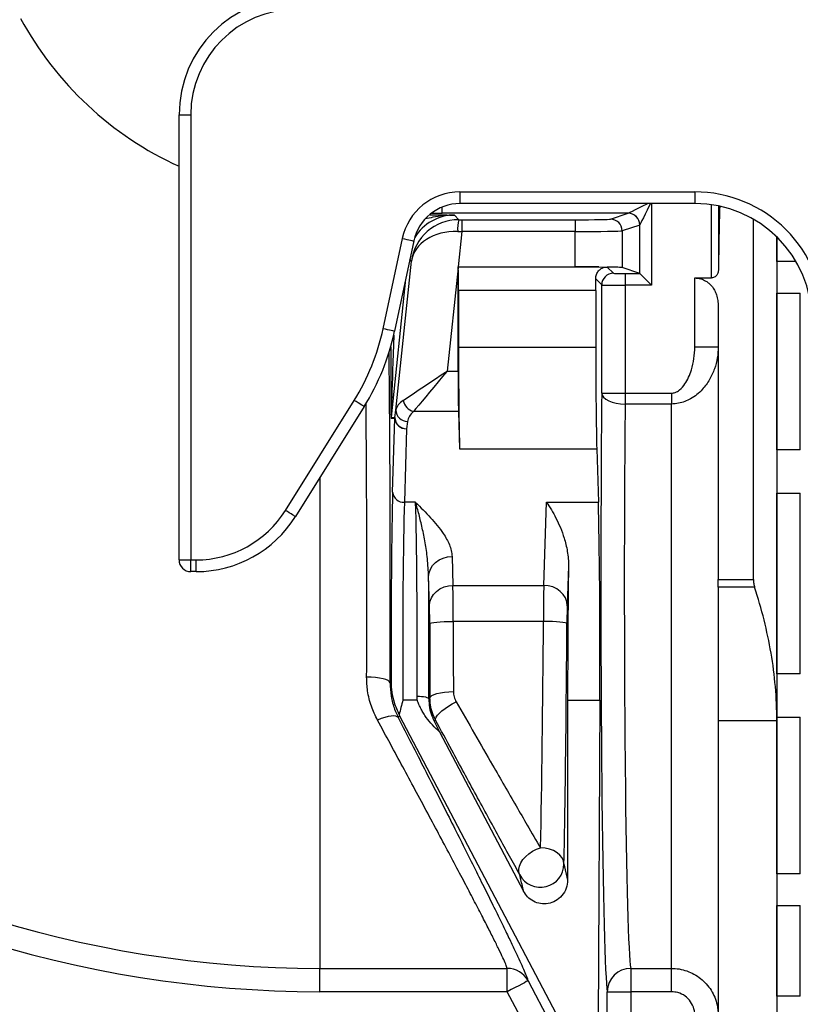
# Model space of a CAD drawing. Header units: millimetres. Extents: x 1568 to 5347, y 1283 to 6159.
# Tile 3 of 16: x 2412 to 3078, y 1704 to 2544. Entities that reach past the tile are written whole.
import ezdxf

# ---------------------------------------------------------------- set-up
doc = ezdxf.new("R2010")
doc.units = ezdxf.units.MM
doc.header["$LTSCALE"] = 2

msp = doc.modelspace()

# ---------------------------------------------------------------- linework, layer by layer
at = {"color": 7, "linetype": 'Continuous', "lineweight": 25}
for p, q in [((2547.85, 2083.04), (2547.85, 2462.87)), ((2547.85, 2462.87), (2557.85, 2462.87)), ((2557.85, 2462.87), (2557.85, 2083.04)), ((2787.41, 2397.04), (2987.85, 2397.04)), ((2787.41, 2397.04), (2787.41, 2387.04)), ((2987.85, 2397.04), (2987.85, 2387.04)), ((2987.85, 2387.04), (2787.41, 2387.04)), ((2930.89, 2378.8), (2772.2, 2378.8)), ((2915.85, 2373.79), (2930.89, 2378.8)), ((3007.95, 2385), (3007.95, 2330.04)), ((2782.93, 2377.23), (2786.47, 2373.3)), ((2789.11, 2373.3), (2885.89, 2373.3)), ((2789.11, 2373.3), (2789.11, 2363.3)), ((2885.89, 2373.3), (2885.89, 2363.3)), ((3037.85, 2066.24), (3037.85, 2373.64)), ((2789.11, 2363.3), (2785.94, 2333.13)), ((2885.89, 2363.3), (2789.11, 2363.3)), ((2885.89, 2333.13), (2885.89, 2363.3)), ((2940.87, 2368.8), (2925.84, 2363.8)), ((2925.84, 2363.8), (2925.84, 2332.46)), ((2940.91, 2327.44), (2940.91, 2368.83)), ((2721.96, 2280.28), (2738.33, 2357.3)), ((2748.11, 2355.22), (2731.74, 2278.2)), ((3057.85, 2357.21), (3057.85, 2358.45)), ((3057.85, 2337.67), (3057.85, 2357.21)), ((3057.85, 2357.21), (3057.85, 1945.9)), ((2732.88, 2210.93), (2746.23, 2338)), ((3074.08, 2337.67), (3057.85, 2337.67)), ((2785.85, 2332.32), (2776.59, 2244.22)), ((2785.94, 2333.03), (2785.85, 2333.13)), ((2785.85, 2244.22), (2785.85, 2332.32)), ((2785.94, 2333.13), (2885.89, 2333.13)), ((2785.94, 2333.03), (2905.88, 2333.03)), ((2905.88, 2333.03), (2910.72, 2332.7)), ((2913.08, 2332.94), (2918.4, 2327.62)), ((2940.89, 2327.45), (2925.84, 2332.46)), ((2928.4, 2327.45), (2940.89, 2327.45)), ((2928.4, 2327.45), (2928.4, 2317.45)), ((2908.4, 2317.62), (2903.29, 2322.74)), ((2987.85, 2323.63), (3001.95, 2323.63)), ((2987.85, 2264.86), (2987.85, 2323.63)), ((2786.29, 2313.04), (2786.29, 2264.43)), ((2903.33, 2313.04), (2786.29, 2313.04)), ((2903.33, 2313.04), (2903.33, 2264.43)), ((2908.4, 2225.35), (2908.4, 2317.62)), ((2928.4, 2317.45), (2928.4, 2225.35)), ((2950.9, 2317.45), (2928.4, 2317.45)), ((3057.85, 2310.62), (3077.85, 2310.62)), ((3057.85, 2176.98), (3057.85, 2310.62)), ((3077.85, 2176.98), (3077.85, 2310.62)), ((3007.85, 2299.51), (3007.85, 2066.24)), ((2786.29, 2264.43), (2903.33, 2264.43)), ((2987.85, 2264.86), (3007.85, 2264.86)), ((2776.59, 2244.22), (2785.85, 2244.22)), ((2638.6, 2125.27), (2697.27, 2219.16)), ((2908.4, 2225.35), (2928.4, 2225.35)), ((2928.4, 2225.35), (2928.4, 2216.06)), ((2928.4, 2225.35), (2967.85, 2225.35)), ((2967.85, 2225.35), (2967.85, 2216.06)), ((2705.74, 2213.86), (2647.07, 2119.97)), ((2732.03, 2204.67), (2732.88, 2210.93)), ((2786.2, 2209.58), (2747.74, 2209.58)), ((2786.2, 2209.58), (2787.16, 2177.82)), ((2967.85, 2216.06), (2928.4, 2216.06)), ((2967.85, 1734.52), (2967.85, 2216.06)), ((2731.98, 2203.63), (2728.74, 2203.8)), ((2728.8, 2204.84), (2732.03, 2204.67)), ((2730.08, 2140.83), (2731.98, 2203.63)), ((2742.82, 2201.22), (2741.97, 2194.97)), ((2741.97, 2194.97), (2740.08, 2132.17)), ((2787.16, 2177.82), (2904.2, 2177.82)), ((2904.2, 2177.82), (2905.58, 2132.17)), ((3077.85, 2176.98), (3057.85, 2176.98)), ((3057.85, 2140.02), (3077.85, 2140.02)), ((3057.85, 1985.71), (3057.85, 2140.02)), ((3077.85, 1985.71), (3077.85, 2140.02)), ((2749.63, 2132.17), (2740.08, 2132.17)), ((2858.97, 2061.33), (2861.36, 2132.17)), ((2861.36, 2132.17), (2905.58, 2132.17)), ((2780.77, 2085.94), (2781.51, 2061.33)), ((2547.85, 2083.04), (2557.85, 2083.04)), ((2557.85, 2083.04), (2562.42, 2083.04)), ((2557.85, 2073.04), (2557.85, 2083.04)), ((2562.42, 2073.04), (2562.42, 2083.04)), ((2880.1, 2077.59), (2878.97, 2043.92)), ((2562.42, 2073.04), (2557.85, 2073.04)), ((2761.51, 2044.01), (2760.77, 2068.62)), ((2781.51, 2061.33), (2858.97, 2061.33)), ((3007.85, 2066.24), (3037.85, 2066.24)), ((3007.85, 2059.75), (3007.85, 2066.24)), ((3038.88, 2059.75), (3007.85, 2059.75)), ((3007.85, 2059.75), (3007.85, 1945.9)), ((2858.73, 2030.6), (2781.68, 2030.6)), ((3077.85, 1985.71), (3057.85, 1985.71)), ((2727.86, 1978.21), (2728.71, 1978.9)), ((2751.05, 1963.44), (2750.94, 1966.76)), ((2751.05, 1963.44), (2738.77, 1963.44)), ((2760.94, 1964.4), (2761.9, 1965.13)), ((2879.33, 1963.44), (2879.33, 1809.86)), ((2879.33, 1963.44), (2906.8, 1963.44)), ((2906.8, 1963.44), (2905.52, 1689.27)), ((2736.22, 1949.62), (2734.89, 1948.46)), ((3053.1, 1347.73), (2736.22, 1949.62)), ((3007.85, 1945.9), (3057.85, 1945.9)), ((3007.85, 1945.9), (3007.85, 1694.53)), ((3057.85, 1948.75), (3077.85, 1948.75)), ((3057.85, 1815.12), (3057.85, 1948.75)), ((3057.85, 1945.9), (3057.85, 1692.87)), ((3077.85, 1815.12), (3077.85, 1948.75)), ((2770.08, 1936.45), (2841.73, 1800.36)), ((2876.24, 1823.58), (2879.33, 1809.86)), ((3077.85, 1815.12), (3057.85, 1815.12)), ((3057.85, 1788.06), (3077.85, 1788.06)), ((3057.85, 1710.9), (3057.85, 1788.06)), ((3077.85, 1710.9), (3077.85, 1788.06)), ((2667.85, 1734.52), (2827.87, 1734.52)), ((2667.85, 1714.62), (2667.85, 1734.52)), ((2827.87, 1714.62), (2827.87, 1734.52)), ((2933.2, 1734.52), (2967.85, 1734.52)), ((2933.2, 1734.52), (2933.2, 1714.62)), ((2967.85, 1714.62), (2967.85, 1734.52)), ((2827.87, 1714.62), (2667.85, 1714.62)), ((3013.23, 1362.38), (2827.87, 1714.62)), ((2913.2, 1692.09), (2913.2, 1714.62)), ((2913.2, 1714.62), (2933.2, 1714.62)), ((2933.2, 1714.62), (2933.2, 1692.09)), ((2967.85, 1714.62), (2933.2, 1714.62)), ((3077.85, 1710.9), (3057.85, 1710.9))]:
    msp.add_line(p, q, dxfattribs=at)
at = {"color": 8, "linetype": 'Continuous', "lineweight": 25}
for p, q in [((2950.9, 2387.04), (2950.9, 2317.45)), ((3001.95, 2323.63), (3001.95, 2386.04)), ((2772.2, 2378.8), (2772.2, 2384.05)), ((3057.85, 2357.21), (3059.1, 2357.21)), ((2746.23, 2338), (2744.79, 2339.6)), ((2741.17, 2322.57), (2728.8, 2204.84)), ((2667.85, 2153.22), (2667.85, 1734.52))]:
    msp.add_line(p, q, dxfattribs=at)
at = {"color": 8, "linetype": 'Continuous', "lineweight": 25, "flags": 128}
for points in [[(2930.92, 2378.81), (2931.48, 2379.09), (2932.73, 2379.72), (2934.64, 2380.67), (2937.13, 2381.92), (2940.11, 2383.41), (2943.49, 2385.09), (2947.12, 2386.91), (2947.38, 2387.04)], [(2950.02, 2387.04), (2949.01, 2385.03), (2947.19, 2381.39), (2945.51, 2378.02), (2944.01, 2375.03), (2942.77, 2372.54), (2941.82, 2370.64), (2941.19, 2369.38), (2940.91, 2368.83)]]:
    msp.add_lwpolyline(points, dxfattribs=at)
at = {"color": 7, "linetype": 'Continuous', "lineweight": 25, "flags": 128}
for points in [[(2738.33, 2357.3), (2740.26, 2356.89), (2742.11, 2356.49), (2743.82, 2356.13), (2745.31, 2355.82), (2746.52, 2355.56), (2747.42, 2355.37), (2747.95, 2355.25), (2748.11, 2355.22)], [(2940.91, 2327.44), (2941.19, 2327.16), (2941.82, 2326.53), (2942.77, 2325.58), (2944.01, 2324.34), (2945.51, 2322.84), (2947.19, 2321.16), (2949.01, 2319.34), (2950.9, 2317.45)], [(2731.74, 2278.2), (2731.58, 2278.24), (2731.05, 2278.35), (2730.15, 2278.54), (2728.94, 2278.8), (2727.45, 2279.12), (2725.74, 2279.48), (2723.89, 2279.87), (2721.96, 2280.28)], [(2739.12, 2219.14), (2741.89, 2220.99), (2745.12, 2223.16), (2748.78, 2225.61), (2752.82, 2228.31), (2757.17, 2231.23), (2761.79, 2234.32), (2766.61, 2237.54), (2771.57, 2240.86), (2776.59, 2244.22)], [(2776.59, 2244.22), (2772.72, 2239.58), (2768.91, 2235), (2765.2, 2230.54), (2761.64, 2226.27), (2758.28, 2222.24), (2755.18, 2218.51), (2752.36, 2215.13), (2749.87, 2212.14), (2747.74, 2209.58)], [(2705.74, 2213.86), (2705.61, 2213.95), (2705.14, 2214.24), (2704.37, 2214.72), (2703.31, 2215.38), (2702.02, 2216.19), (2700.54, 2217.11), (2698.94, 2218.11), (2697.27, 2219.16)], [(2908.4, 2225.35), (2908.84, 2223.55), (2910.01, 2221.83), (2911.88, 2220.23), (2914.36, 2218.83), (2917.38, 2217.68), (2920.81, 2216.81), (2924.53, 2216.26), (2928.4, 2216.06)], [(2647.07, 2119.97), (2646.94, 2120.05), (2646.47, 2120.34), (2645.7, 2120.83), (2644.64, 2121.49), (2643.35, 2122.29), (2641.87, 2123.22), (2640.27, 2124.22), (2638.6, 2125.27)], [(2760.77, 2068.62), (2761.18, 2071.98), (2762.34, 2075.22), (2764.2, 2078.2), (2766.69, 2080.82), (2769.71, 2082.97), (2773.15, 2084.58), (2776.89, 2085.59), (2780.77, 2085.94)], [(2761.51, 2044.01), (2761.93, 2047.37), (2763.09, 2050.6), (2764.94, 2053.59), (2767.43, 2056.21), (2770.46, 2058.36), (2773.9, 2059.97), (2777.63, 2060.97), (2781.51, 2061.33)], [(2878.97, 2043.92), (2878.57, 2047.29), (2877.42, 2050.54), (2875.57, 2053.53), (2873.08, 2056.17), (2870.05, 2058.34), (2866.6, 2059.96), (2862.86, 2060.97), (2858.97, 2061.33)], [(2761.69, 2028.65), (2762.13, 2029.02), (2763.31, 2029.39), (2765.18, 2029.72), (2767.66, 2030.02), (2770.68, 2030.26), (2774.11, 2030.44), (2777.82, 2030.56), (2781.68, 2030.6)], [(2878.73, 2028.56), (2878.29, 2028.94), (2877.12, 2029.3), (2875.25, 2029.65), (2872.76, 2029.95), (2869.74, 2030.21), (2866.31, 2030.41), (2862.6, 2030.54), (2858.73, 2030.6)], [(2727.86, 1978.21), (2727.42, 1979.14), (2726.25, 1980.04), (2724.38, 1980.87), (2721.89, 1981.6), (2718.87, 1982.2), (2715.44, 1982.65), (2711.73, 1982.94), (2707.87, 1983.05)], [(2750.94, 1966.76), (2752.87, 1966.71), (2754.73, 1966.57), (2756.45, 1966.35), (2757.95, 1966.06), (2759.2, 1965.7), (2760.13, 1965.29), (2760.72, 1964.85), (2760.94, 1964.4)], [(2761.9, 1965.13), (2762.34, 1966.21), (2763.52, 1967.24), (2765.39, 1968.2), (2767.87, 1969.04), (2770.89, 1969.74), (2774.32, 1970.26), (2778.04, 1970.59), (2781.9, 1970.71)], [(2766.64, 1946.39), (2766.54, 1947.49), (2767.07, 1948.88), (2768.2, 1950.52), (2769.91, 1952.34), (2772.13, 1954.29), (2774.77, 1956.29), (2777.75, 1958.27), (2780.96, 1960.16), (2784.29, 1961.89)], [(2734.89, 1948.46), (2734.06, 1949.26), (2732.71, 1949.76), (2730.9, 1949.95), (2728.69, 1949.82), (2726.12, 1949.36), (2723.29, 1948.61), (2720.27, 1947.57), (2717.16, 1946.28)], [(2766.64, 1946.39), (2765.67, 1945.61), (2765.51, 1945.48)], [(2838.57, 1814.3), (2837.83, 1816.59), (2837.73, 1819.13), (2838.28, 1821.83), (2839.47, 1824.59), (2841.25, 1827.32), (2843.56, 1829.92), (2846.32, 1832.3), (2849.43, 1834.38), (2852.77, 1836.08), (2856.24, 1837.34)], [(2876.24, 1823.58), (2875.82, 1826.23), (2874.67, 1828.79), (2872.81, 1831.15), (2870.32, 1833.23), (2867.3, 1834.94), (2863.85, 1836.23), (2860.12, 1837.03), (2856.24, 1837.34)], [(2845.57, 1723.93), (2845.16, 1723.72), (2844.11, 1723.17), (2842.45, 1722.29), (2840.25, 1721.13), (2837.59, 1719.73), (2834.56, 1718.14), (2831.28, 1716.41), (2827.87, 1714.62)], [(2845.57, 1723.93), (2864.19, 1688.53), (2938.7, 1546.94), (3038.64, 1357.04)]]:
    msp.add_lwpolyline(points, dxfattribs=at)
at = {"color": 7, "linetype": 'Continuous', "lineweight": 25}
for centre, radius, start, end in [((2647.85, 2462.87), 100, 90, 180), ((2647.85, 2462.87), 90, 90, 180), ((2667.85, 2682.87), 290, 208.36263, 245.55666), ((2787.41, 2346.87), 50.18, 90, 168), ((2787.41, 2346.87), 40.18, 90, 168), ((2930.87, 2368.8), 10, 0.02599, 89.90412), ((2930.89, 2368.8), 10.02, 0.18327, 89.81656), ((2815.82, 2365.73), 30.31, 165.54204, 184.42635), ((2915.83, 2363.79), 10, 0.02599, 89.90412), ((2918.4, 2317.62), 10, 90.02005, 179.97927), ((2536.29, 2319.75), 189.82, 328, 348), ((2536.29, 2319.75), 199.82, 328, 348), ((2751.35, 2221.49), 12.45, 190.87068, 253.12907), ((2742.51, 2210.84), 9.63, 179.51188, 271.87814), ((2738.76, 2203.8), 10.01, 174.00786, 179.99846), ((2741.99, 2203.63), 10.01, 174.00748, 179.9985), ((2741.44, 2204.45), 9.5, 184.9798, 273.22455), ((2741.66, 2204.59), 9.63, 179.51176, 271.87826), ((2739.54, 2141.66), 9.5, 184.98019, 273.22416), ((2562.42, 2172.87), 89.82, 270, 328), ((2562.42, 2172.87), 99.82, 270, 328), ((2557.85, 2083.04), 10, 180, 270), ((2667.85, 2682.87), 948.35, 233.77783, 270), ((2667.85, 2682.87), 968.25, 233.77783, 270), ((2856.23, 1823.73), 20.01, 208.0888, 359.57302), ((2667.85, 2682.87), 1040, 245.1619, 275.03988), ((2827.96, 1714.58), 19.94, 27.96079, 90.24734), ((2933.19, 1714.53), 19.99, 89.97789, 179.74272), ((2667.85, 2682.87), 1050, 245.1619, 275.03988)]:
    msp.add_arc(centre, radius, start, end, dxfattribs=at)
for centre, major_axis, ratio, start_param, end_param in [((2987.85, 2287.03), (0, -110.02), 0.999848, 1.570796, 3.141593), ((2987.85, 2287.03), (0, 100.02), 0.999817, 4.712389, 6.283185), ((2930.87, 2388.8), (0, 10), 0.104816, 3.159046, 3.193953), ((3012.91, 2062.87), (0, 390), 0.017455, 0.599913, 0.816091), ((2786.01, 2333.82), (38.12, 12.49), 0.982527, 1.247754, 2.713557), ((2789.16, 2373.82), (30.17, 0), 0.017359, 4.623023, 4.710564), ((2885.89, 2373.82), (30, 0), 0.017455, 4.712389, 6.230825), ((2786.01, 2333.82), (39.89, -3.05), 0.737925, 1.637455, 3.103257), ((2789.16, 2363.82), (40.11, -1.04), 0.013082, 4.623817, 4.711358), ((2885.89, 2363.82), (40, 0), 0.013091, 4.712389, 6.230825), ((2940.86, 2388.8), (0, 20), 0.052408, 3.159046, 3.193953), ((2785.86, 2332.43), (40.22, 0), 0.017359, 1.568971, 1.571083), ((2786.55, 2338.96), (0.01, 382.73), 0.001824, 1.586042, 1.588154), ((2785.94, 2313.04), (0, 20), 0.017455, 4.712389, 6.265732), ((2885.89, 2332.43), (40, 0), 0.017455, 1.047695, 1.570796), ((2885.89, 2332.43), (40, 0), 0.017455, 0.05236, 0.823486), ((2928.4, 2327.62), (10, 0), 0.017455, 3.159046, 4.712389), ((2940.88, 2317.45), (0, 10), 0.052408, 6.230825, 6.265732), ((2902.98, 2313.04), (0, 20), 0.017455, 4.712389, 5.21871), ((2928.4, 2317.63), (20, 0), 0.008728, 3.159046, 4.712389), ((2788.03, 2264.43), (0, 100), 0.017455, 1.570796, 2.617994), ((2905.08, 2264.43), (0, 100), 0.017455, 1.570796, 2.617994), ((2786.55, 2244.22), (0, 40), 0.017455, 1.570796, 2.617994), ((2772.95, 2209.58), (40.15, -0.32), 0.432091, 2.576065, 3.08221), ((2913.81, 2062.87), (0, 350), 0.017455, 1.08803, 3.041425), ((2772.95, 2200.92), (30.21, 1.55), 0.571093, 2.52844, 3.034585), ((2933.81, 2062.87), (0, 330), 0.018513, 1.08803, 3.041425), ((2731.47, 2002.27), (0, 160), 0.017455, 0.523599, 1.717389), ((2741.47, 2002.27), (0, 150), 0.018619, 0.523599, 1.832596), ((2748.23, 2002.27), (0, 150), 0.018619, 4.473431, 5.759587), ((2904.27, 2002.27), (0, 150), 0.017455, 4.45059, 5.759587), ((2881.95, 2002.27), (0.68, 150), 0.01686, 1.044781, 1.832672), ((2758.23, 2002.27), (0, 160), 0.017455, 4.473431, 5.14003), ((2781.34, 2026.69), (0, 40), 0.008728, 4.810318, 5.759587), ((2859.06, 2026.69), (0.09, 40), 0.00843, 0.523618, 1.472886), ((2761.34, 2026.69), (0, 20), 0.017455, 4.810318, 5.759587), ((2879.06, 2026.6), (0.09, 20), 0.01686, 0.523675, 1.472944), ((2767.77, 2062.87), (0, 350), 0.017455, 1.668725, 1.853814), ((2787.76, 2062.87), (0, 330), 0.018513, 1.668725, 1.853814), ((2853.02, 2062.87), (1.58, 330), 0.017882, 3.960032, 4.614546), ((2873.01, 2062.78), (1.58, 350), 0.01686, 3.960022, 4.614536)]:
    msp.add_ellipse(centre, major_axis=major_axis, ratio=ratio, start_param=start_param, end_param=end_param, dxfattribs=at)
at = {"color": 8, "linetype": 'Continuous', "lineweight": 25}
for centre, major_axis, ratio, start_param, end_param in [((2772.29, 2379.15), (20.71, 0), 0.01686, 4.251288, 4.70787), ((2782.94, 2337.22), (-26.78, 29.74), 0.999449, 5.550284, 6.569091), ((2738.75, 2490.84), (9.95, 286), 0.001223, 2.426659, 3.141603), ((2721.94, 2062.87), (0, 350), 0.017455, 4.468086, 5.31088), ((2728.75, 2490.84), (0.01, 287.05), 0.001824, 2.47715, 3.141497), ((2701.94, 2062.87), (0, 330), 0.018513, 4.468086, 5.19654)]:
    msp.add_ellipse(centre, major_axis=major_axis, ratio=ratio, start_param=start_param, end_param=end_param, dxfattribs=at)
for points, knots in [([(2782.93, 2377.23), (2782.91, 2377.23), (2779.81, 2377.26), (2773.62, 2376.92), (2765.33, 2375.68), (2760.1, 2374.45), (2757.95, 2373.94)], [0, 0, 0, 0, 0.0020427, 0.3709795, 0.7401217, 1, 1, 1, 1]), ([(2761.99, 2377.56), (2762.87, 2377.55), (2767.21, 2377.5), (2774.08, 2377.39), (2779.98, 2377.28), (2782.92, 2377.23), (2782.93, 2377.23)], [0, 0, 0, 0, 0.111476, 0.554538, 0.998243, 1, 1, 1, 1])]:
    msp.add_open_spline(points, degree=3, knots=knots, dxfattribs=at)
at = {"color": 7, "linetype": 'Continuous', "lineweight": 25}
for points, knots in [([(2903.29, 2322.74), (2903.28, 2323.45), (2903.35, 2324.13), (2903.59, 2325.42), (2903.77, 2326.03), (2904.22, 2327.18), (2904.49, 2327.71), (2905.08, 2328.69), (2905.41, 2329.14), (2906.11, 2329.96), (2906.49, 2330.34), (2907.28, 2331.01), (2907.68, 2331.3), (2908.94, 2332.08), (2909.81, 2332.46), (2910.72, 2332.7)], [0, 0, 0, 0, 0.125, 0.125, 0.25, 0.25, 0.375, 0.375, 0.5, 0.5, 0.625, 0.625, 0.75, 0.75, 1, 1, 1, 1]), ([(3007.95, 2330.04), (3007.81, 2329.02), (3007.57, 2327.32), (3006.13, 2325.35), (3004.62, 2324.24), (3003.21, 2323.71), (3002.32, 2323.66), (3001.95, 2323.63)], [0, 0, 0, 0, 0.361767, 0.599398, 0.771293, 0.904559, 1, 1, 1, 1]), ([(2987.85, 2323.63), (2989.57, 2323.49), (2992.99, 2323.2), (2997.02, 2321.29), (2999.99, 2319.11), (3002.54, 2316.49), (3004.77, 2313.16), (3006.54, 2308.96), (3007.65, 2304.4), (3007.78, 2301.14), (3007.85, 2299.51)], [0, 0, 0, 0, 0.125333, 0.250021, 0.340052, 0.430231, 0.564173, 0.698353, 0.849127, 1, 1, 1, 1]), ([(3007.85, 2264.86), (3007.7, 2261.7), (3007.39, 2255.31), (3004.87, 2245.86), (3000.69, 2236.66), (2995.39, 2229.35), (2989.7, 2223.98), (2984.66, 2220.52), (2979.37, 2218.05), (2973.86, 2216.4), (2969.93, 2216.18), (2967.85, 2216.06)], [0, 0, 0, 0, 0.138889, 0.281372, 0.427417, 0.578927, 0.669238, 0.761771, 0.836835, 0.913945, 1, 1, 1, 1]), ([(2967.85, 2225.35), (2968.98, 2225.47), (2971.54, 2225.76), (2975.73, 2228.42), (2979.57, 2232.94), (2982.76, 2238.86), (2985.42, 2246.1), (2987.42, 2254.82), (2987.71, 2261.49), (2987.85, 2264.86)], [0, 0, 0, 0, 0.071057, 0.159821, 0.303493, 0.440516, 0.580879, 0.788083, 1, 1, 1, 1]), ([(2749.63, 2132.17), (2749.64, 2132.16), (2753.99, 2127.82), (2760.47, 2121.29), (2768.25, 2112.41), (2772.83, 2106.31), (2776.23, 2100.83), (2778.57, 2095.97), (2780.28, 2091.01), (2780.61, 2087.63), (2780.77, 2085.94)], [0, 0, 0, 0, 0.0010371, 0.2961892, 0.4443022, 0.5923653, 0.6932127, 0.7940345, 0.8970477, 1, 1, 1, 1]), ([(2760.77, 2068.62), (2760.5, 2073.83), (2759.98, 2083.92), (2757.84, 2097.8), (2755.35, 2110.51), (2752.57, 2122.08), (2750.62, 2128.96), (2749.63, 2132.15), (2749.63, 2132.17)], [0, 0, 0, 0, 0.208257, 0.403249, 0.598226, 0.798546, 0.998853, 1, 1, 1, 1]), ([(2861.36, 2132.17), (2861.37, 2132.15), (2862.75, 2130.17), (2865.5, 2125.95), (2869.5, 2118.79), (2873.24, 2110.75), (2876.67, 2101.34), (2878.88, 2092.3), (2879.99, 2084.1), (2880.07, 2079.76), (2880.1, 2077.59)], [0, 0, 0, 0, 0.001356, 0.156013, 0.310659, 0.469365, 0.628022, 0.811927, 0.905984, 1, 1, 1, 1]), ([(3037.85, 2066.24), (3037.85, 2065.11), (3037.94, 2064.01), (3038.29, 2061.84), (3038.55, 2060.77), (3038.88, 2059.75)], [0, 0, 0, 0, 0.5, 0.5, 1, 1, 1, 1]), ([(3057.85, 1945.9), (3057.85, 1965.36), (3056.14, 1984.56), (3049.66, 2022.48), (3044.9, 2041.21), (3038.88, 2059.75)], [0, 0, 0, 0, 0.5, 0.5, 1, 1, 1, 1]), ([(2717.16, 1946.28), (2715.29, 1950.18), (2711.5, 1958.09), (2708.41, 1970.58), (2708.04, 1979.08), (2707.87, 1983.05)], [0, 0, 0, 0, 0.3413337, 0.6921037, 1, 1, 1, 1]), ([(2727.86, 1978.21), (2728.04, 1974.38), (2728.41, 1966.62), (2731.1, 1956.66), (2733.8, 1950.83), (2734.89, 1948.46)], [0, 0, 0, 0, 0.365795, 0.742688, 1, 1, 1, 1]), ([(2728.71, 1978.9), (2728.71, 1978.88), (2728.74, 1975.93), (2729.23, 1970.09), (2731.21, 1960.76), (2733.99, 1954.47), (2735.55, 1950.93)], [0, 0, 0, 0, 0.002158, 0.30197, 0.606288, 1, 1, 1, 1]), ([(2781.9, 1970.71), (2781.91, 1969.16), (2782.12, 1967.65), (2782.72, 1965.43), (2782.97, 1964.7), (2783.56, 1963.26), (2783.9, 1962.57), (2784.29, 1961.89)], [0, 0, 0, 0, 0.5, 0.5, 0.75, 0.75, 1, 1, 1, 1]), ([(2738.77, 1963.44), (2738.77, 1963.41), (2737.67, 1959.24), (2736.61, 1955.07), (2735.55, 1950.93)], [0, 0, 0, 0, 0.008204, 1, 1, 1, 1]), ([(2770.08, 1936.45), (2767.91, 1938.26), (2765.89, 1940.19), (2762.11, 1944.26), (2760.35, 1946.41), (2757.92, 1949.8), (2757.14, 1950.97), (2755.67, 1953.34), (2754.98, 1954.55), (2753.69, 1957.02), (2753.09, 1958.28), (2752.27, 1960.19), (2752.01, 1960.84), (2751.63, 1961.81), (2751.51, 1962.14), (2751.28, 1962.79), (2751.16, 1963.12), (2751.05, 1963.44)], [0, 0, 0, 0, 0.25, 0.25, 0.5, 0.5, 0.625, 0.625, 0.75, 0.75, 0.875, 0.875, 0.9375, 0.9375, 0.96875, 0.96875, 1, 1, 1, 1]), ([(2760.94, 1964.4), (2761.06, 1961.94), (2761.31, 1956.93), (2763.08, 1950.6), (2764.81, 1946.94), (2765.51, 1945.48)], [0, 0, 0, 0, 0.367919, 0.748311, 1, 1, 1, 1]), ([(2766.64, 1946.39), (2765.68, 1948.41), (2763.74, 1952.52), (2762.2, 1958.89), (2761.99, 1963.16), (2761.9, 1965.13)], [0, 0, 0, 0, 0.343568, 0.697099, 1, 1, 1, 1]), ([(2784.29, 1961.89), (2789.55, 1952.72), (2800.07, 1934.36), (2813.75, 1910.59), (2825.5, 1890.24), (2835.39, 1873.15), (2845.75, 1855.31), (2852.51, 1843.73), (2856.24, 1837.34)], [0, 0, 0, 0, 0.203962, 0.407913, 0.547652, 0.687502, 0.827229, 1, 1, 1, 1]), ([(2827.87, 1734.52), (2827.5, 1735.57), (2826.77, 1737.66), (2824.28, 1743.26), (2820.83, 1750.54), (2816.34, 1759.62), (2810.88, 1770.38), (2804.54, 1782.68), (2797.39, 1796.41), (2789.34, 1811.73), (2780.39, 1828.67), (2770.56, 1847.14), (2760.12, 1866.66), (2749.5, 1886.45), (2738.81, 1906.29), (2728.16, 1926), (2720.83, 1939.52), (2717.16, 1946.28)], [0, 0, 0, 0, 0.0661341, 0.1325212, 0.1989208, 0.2650718, 0.3310117, 0.3971629, 0.4633354, 0.5293041, 0.5993104, 0.6695171, 0.7397446, 0.8097796, 0.8731635, 0.9366107, 1, 1, 1, 1]), ([(2734.89, 1948.46), (2738.69, 1941.04), (2746.28, 1926.18), (2757.3, 1904.56), (2767.97, 1883.54), (2778.21, 1863.31), (2787.97, 1843.95), (2797.18, 1825.58), (2805.82, 1808.27), (2813.8, 1792.17), (2821.05, 1777.44), (2827.28, 1764.64), (2832.52, 1753.73), (2836.82, 1744.58), (2840.35, 1736.87), (2843.04, 1730.71), (2844.8, 1726.36), (2845.33, 1724.68), (2845.57, 1723.93)], [0, 0, 0, 0, 0.065215, 0.130645, 0.196133, 0.261532, 0.326721, 0.392222, 0.458003, 0.523854, 0.589587, 0.655047, 0.714348, 0.773905, 0.833537, 0.893069, 0.952349, 1, 1, 1, 1]), ([(2765.51, 1945.48), (2765.51, 1945.47), (2767.01, 1942.5), (2768.55, 1939.47), (2770.08, 1936.45)], [0, 0, 0, 0, 0.0043423, 1, 1, 1, 1]), ([(2838.57, 1814.3), (2835.68, 1819.56), (2829.89, 1830.07), (2820.76, 1846.75), (2811.23, 1864.17), (2801.32, 1882.37), (2791.04, 1901.28), (2779.52, 1922.54), (2771.28, 1937.78), (2766.64, 1946.39)], [0, 0, 0, 0, 0.134613, 0.269343, 0.403966, 0.542635, 0.681417, 0.820094, 1, 1, 1, 1]), ([(2841.73, 1800.36), (2841.51, 1801.33), (2840.46, 1805.96), (2839.4, 1810.62), (2838.57, 1814.3)], [0, 0, 0, 0, 0.2103449, 1, 1, 1, 1]), ([(2879.33, 1809.86), (2879.09, 1807.46), (2878.61, 1802.67), (2874.86, 1796.35), (2869.39, 1791.76), (2862.88, 1789.44), (2856.22, 1789.43), (2850.07, 1791.53), (2844.95, 1795.28), (2842.77, 1798.71), (2841.73, 1800.36)], [0, 0, 0, 0, 0.137146, 0.274441, 0.40722, 0.532458, 0.651868, 0.769509, 0.889691, 1, 1, 1, 1]), ([(2967.85, 1734.52), (2970.07, 1734.41), (2974.56, 1734.2), (2981.08, 1732.46), (2987.28, 1729.7), (2992.88, 1725.96), (2997.82, 1721.3), (3001.88, 1715.92), (3004.98, 1709.88), (3007.33, 1702.74), (3007.66, 1697.49), (3007.85, 1694.53)], [0, 0, 0, 0, 0.105697, 0.214456, 0.320156, 0.428918, 0.534689, 0.643522, 0.749405, 0.858354, 1, 1, 1, 1]), ([(2984.69, 1683.69), (2985.73, 1685.72), (2987.27, 1688.73), (2988.05, 1694.33), (2987.5, 1700.01), (2984.56, 1706.26), (2979.73, 1711.14), (2973.88, 1714.12), (2969.74, 1714.46), (2967.85, 1714.62)], [0, 0, 0, 0, 0.15822, 0.235071, 0.39351, 0.551954, 0.710168, 0.867717, 1, 1, 1, 1])]:
    msp.add_open_spline(points, degree=3, knots=knots, dxfattribs=at)
for points in [[(2910.72, 2332.7), (2911.52, 2332.88), (2912.31, 2332.95), (2913.08, 2332.94)], [(2735.55, 1950.93), (2735.77, 1950.49), (2735.99, 1950.05), (2736.22, 1949.62)]]:
    msp.add_open_spline(points, degree=3, dxfattribs=at)

doc.saveas('drawing.dxf')
